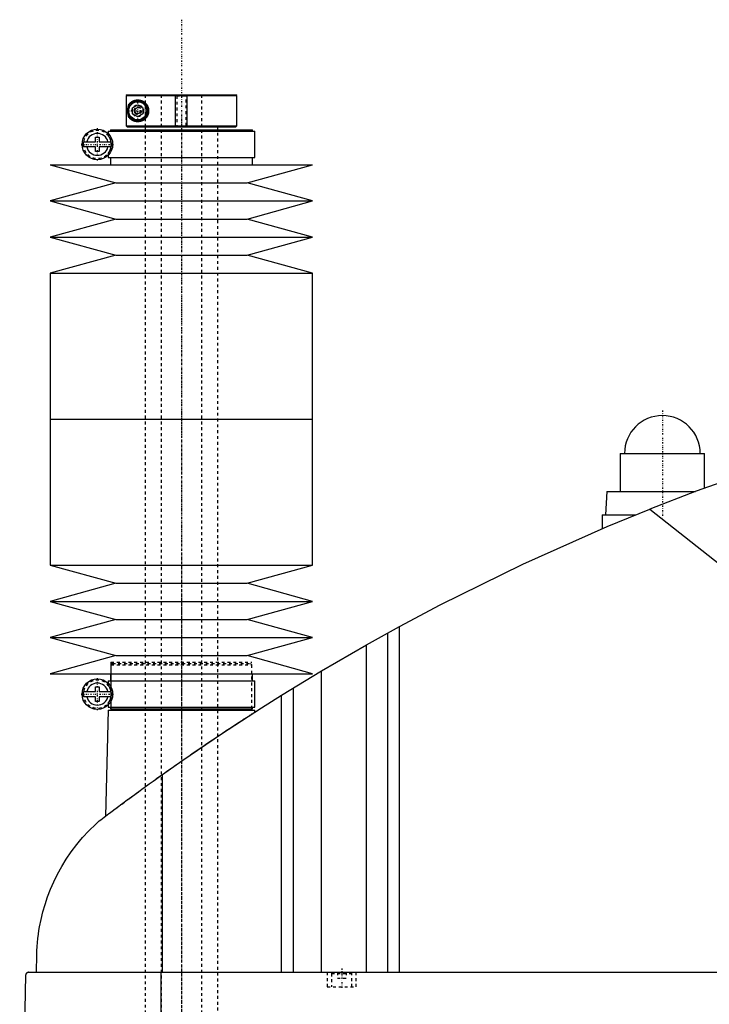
# Model space of a CAD drawing. Extents: x -1056 to 181, y -1 to 896.
# Tile 2 of 4: x -1056 to -819, y 559 to 896. Entities that reach past the tile are written whole.
import ezdxf

# ---------------------------------------------------------------- set-up
doc = ezdxf.new("R2010")
doc.units = 0
doc.linetypes.add('CENTER', pattern=[1.5, 0.45, -0.5, 0.05, -0.5])
doc.linetypes.add('DASHED', pattern=[2, 1, -1])
for name, color, linetype in [('AM_0', 7, 'CONTINUOUS'), ('AM_10', 7, 'CONTINUOUS'), ('AM_3', 7, 'DASHED'), ('AM_7', 7, 'CENTER')]:
    doc.layers.add(name, color=color, linetype=linetype)

msp = doc.modelspace()

# ---------------------------------------------------------------- linework, layer by layer
at = {"layer": 'AM_0', "color": 7, "linetype": 'CONTINUOUS'}
for p, q in [((-1018.68, 870.5), (-1018.99, 870.2)), ((-1018.99, 870.2), (-981, 870.2)), ((-1018.99, 870.2), (-1018.99, 859.8)), ((-1018.68, 870.5), (-981.3, 870.5)), ((-981, 870.2), (-981.3, 870.5)), ((-981, 859.8), (-981, 870.2)), ((-1018.19, 866.45), (-1018.19, 866.98)), ((-1016.75, 866.01), (-1015, 867.02)), ((-1016.75, 863.99), (-1016.75, 866.01)), ((-1015, 867.02), (-1013.25, 866.01)), ((-1013.25, 866.01), (-1013.25, 863.99)), ((-1018.19, 863.02), (-1018.19, 863.55)), ((-1015, 862.98), (-1016.75, 863.99)), ((-1013.25, 863.99), (-1015, 862.98)), ((-1025.15, 858), (-1025.15, 857.22)), ((-1025.15, 858), (-974.85, 858)), ((-1024.35, 858.5), (-1024.35, 858)), ((-1024.35, 858.5), (-975.65, 858.5)), ((-1018.99, 859.8), (-981, 859.8)), ((-1018.99, 859.8), (-1018.68, 859.5)), ((-1018.68, 859.5), (-981.3, 859.5)), ((-1012.5, 859.5), (-1012.5, 858.5)), ((-987.5, 858.5), (-987.5, 859.5)), ((-981.3, 859.5), (-981, 859.8)), ((-975.65, 858), (-975.65, 858.5)), ((-974.85, 849), (-974.85, 858)), ((-1033.63, 854.4), (-1029.45, 854.4)), ((-1029.45, 854.4), (-1029.45, 856)), ((-1029.45, 856), (-1028.25, 856)), ((-1028.25, 856), (-1028.25, 854.4)), ((-1028.25, 854.4), (-1024.07, 854.4)), ((-1029.45, 852.6), (-1033.63, 852.6)), ((-1029.45, 851), (-1029.45, 852.6)), ((-1028.25, 851), (-1029.45, 851)), ((-1028.25, 852.6), (-1028.25, 851)), ((-1024.07, 852.6), (-1028.25, 852.6)), ((-1025.15, 849.78), (-1025.15, 849)), ((-1025.15, 849), (-974.85, 849)), ((-1024.35, 849), (-1024.35, 846.5)), ((-975.65, 846.5), (-975.65, 849)), ((-1045, 846.5), (-1022.5, 840.3)), ((-1045, 846.5), (-955, 846.5)), ((-977.5, 840.3), (-955, 846.5)), ((-1022.5, 840.3), (-1045, 834.1)), ((-1022.5, 840.3), (-977.5, 840.3)), ((-955, 834.1), (-977.5, 840.3)), ((-1045, 834.1), (-1022.5, 827.9)), ((-1045, 834.1), (-955, 834.1)), ((-977.5, 827.9), (-955, 834.1)), ((-1022.5, 827.9), (-1045, 821.7)), ((-1022.5, 827.9), (-977.5, 827.9)), ((-955, 821.7), (-977.5, 827.9)), ((-1045, 821.7), (-1022.5, 815.5)), ((-1045, 821.7), (-955, 821.7)), ((-977.5, 815.5), (-955, 821.7)), ((-1022.5, 815.5), (-1045, 809.3)), ((-1022.5, 815.5), (-977.5, 815.5)), ((-955, 809.3), (-977.5, 815.5)), ((-1045, 809.3), (-1045, 759.25)), ((-1045, 809.3), (-955, 809.3)), ((-955, 759.25), (-955, 809.3)), ((-1045, 759.25), (-1045, 709.2)), ((-1045, 759.25), (-955, 759.25)), ((-1045, 759.25), (-955, 759.25)), ((-955, 709.2), (-955, 759.25)), ((-849.5, 747.5), (-849.5, 734.5)), ((-849.5, 747.5), (-820.5, 747.5)), ((-820.5, 735.67), (-820.5, 747.5)), ((-854, 734.5), (-854.5, 726.5)), ((-854, 734.5), (-823.65, 734.5)), ((-855.65, 726.5), (-855.65, 721.73)), ((-855.65, 726.5), (-844.16, 726.5)), ((-839.33, 728.44), (-695.22, 614.75)), ((-1045, 709.2), (-1022.5, 703)), ((-1045, 709.2), (-955, 709.2)), ((-977.5, 703), (-955, 709.2)), ((-1022.5, 703), (-1045, 696.8)), ((-1022.5, 703), (-977.5, 703)), ((-955, 696.8), (-977.5, 703)), ((-1045, 696.8), (-1022.5, 690.6)), ((-1045, 696.8), (-955, 696.8)), ((-977.5, 690.6), (-955, 696.8)), ((-1022.5, 690.6), (-1045, 684.4)), ((-1022.5, 690.6), (-977.5, 690.6)), ((-955, 684.4), (-977.5, 690.6)), ((-936.56, 681.89), (-925.22, 688.17)), ((-929.22, 569.6), (-929.22, 685.98)), ((-925.22, 569.6), (-925.22, 688.17)), ((-1045, 684.4), (-1022.5, 678.2)), ((-1045, 684.4), (-955, 684.4)), ((-977.5, 678.2), (-955, 684.4)), ((-951.96, 672.97), (-936.56, 681.89)), ((-936.56, 569.6), (-936.56, 681.89)), ((-1022.5, 678.2), (-1045, 672)), ((-1022.5, 678.2), (-977.5, 678.2)), ((-955, 672), (-977.5, 678.2)), ((-1045, 672), (-955, 672)), ((-1024.35, 672), (-1024.35, 669.5)), ((-975.65, 669.5), (-975.65, 672)), ((-965.65, 664.64), (-951.96, 672.97)), ((-951.96, 569.6), (-951.96, 672.97)), ((-1025.15, 669.5), (-1025.15, 668.72)), ((-1025.15, 669.5), (-974.85, 669.5)), ((-974.85, 660.5), (-974.85, 669.5)), ((-1033.63, 665.9), (-1029.45, 665.9)), ((-1029.45, 665.9), (-1029.45, 667.5)), ((-1029.45, 667.5), (-1028.25, 667.5)), ((-1028.25, 667.5), (-1028.25, 665.9)), ((-1028.25, 665.9), (-1024.07, 665.9)), ((-961.52, 569.6), (-961.52, 667.2)), ((-1029.45, 664.1), (-1033.63, 664.1)), ((-1029.45, 662.5), (-1029.45, 664.1)), ((-1028.25, 662.5), (-1029.45, 662.5)), ((-1028.25, 664.1), (-1028.25, 662.5)), ((-1024.07, 664.1), (-1028.25, 664.1)), ((-965.65, 569.6), (-965.65, 664.64)), ((-1025.17, 659.5), (-1026.04, 623.15)), ((-1025.17, 659.5), (-974.83, 659.5)), ((-1025.15, 661.28), (-1025.15, 660.5)), ((-1025.15, 660.5), (-974.85, 660.5)), ((-1024.35, 660.5), (-1024.35, 660)), ((-1024.35, 660), (-975.65, 660)), ((-1024.18, 660), (-1024.18, 659.5)), ((-975.83, 659.5), (-975.83, 660)), ((-975.65, 660), (-975.65, 660.5)), ((-974.81, 658.86), (-974.83, 659.5)), ((-1006.53, 569.6), (-1006.53, 637.45)), ((-1049.77, 569.6), (-1049.63, 575.62)), ((-1053.45, 568.63), (-1055.5, 487.5)), ((-1052.45, 569.6), (-482.05, 569.6)), ((-1007.01, 487.5), (-1007.01, 569.6))]:
    msp.add_line(p, q, dxfattribs=at)
for points in [[(-1018.19, 866.98, 0), (-1018.15, 867.03, 0), (-1018.08, 867.14, 0), (-1018, 867.25, 0), (-1017.96, 867.3, 0), (-1017.92, 867.35, 0), (-1017.84, 867.45, 0), (-1017.75, 867.55, 0), (-1017.66, 867.65, 0), (-1017.56, 867.74, 0), (-1017.46, 867.83, 0), (-1017.41, 867.87, 0), (-1017.36, 867.92, 0), (-1017.25, 868, 0), (-1017.14, 868.08, 0), (-1017.03, 868.16, 0), (-1016.91, 868.23, 0), (-1016.79, 868.3, 0), (-1016.73, 868.33, 0), (-1016.66, 868.36, 0), (-1016.53, 868.42, 0), (-1016.4, 868.48, 0), (-1016.34, 868.5, 0), (-1016.27, 868.53, 0), (-1016.13, 868.58, 0), (-1015.99, 868.62, 0), (-1015.92, 868.64, 0), (-1015.85, 868.65, 0), (-1015.7, 868.68, 0), (-1015.55, 868.71, 0), (-1015.4, 868.73, 0), (-1015.24, 868.74, 0), (-1015.09, 868.75, 0), (-1015.01, 868.75, 0), (-1014.93, 868.75, 0), (-1014.76, 868.74, 0), (-1014.6, 868.73, 0), (-1014.44, 868.71, 0), (-1014.27, 868.68, 0), (-1014.1, 868.64, 0), (-1014.01, 868.62, 0), (-1013.92, 868.59, 0), (-1013.74, 868.53, 0), (-1013.56, 868.46, 0), (-1013.37, 868.38, 0), (-1013.19, 868.28, 0), (-1013.01, 868.18, 0), (-1012.92, 868.12, 0), (-1012.83, 868.06, 0), (-1012.65, 867.92, 0), (-1012.48, 867.78, 0), (-1012.32, 867.62, 0), (-1012.16, 867.45, 0), (-1012.02, 867.28, 0), (-1011.95, 867.18, 0), (-1011.94, 867.17, 0), (-1011.92, 867.13, 0), (-1011.89, 867.1, 0), (-1011.88, 867.09, 0), (-1011.87, 867.07, 0), (-1011.85, 867.04, 0), (-1011.83, 867, 0), (-1011.81, 866.97, 0), (-1011.79, 866.93, 0), (-1011.76, 866.9, 0), (-1011.75, 866.88, 0), (-1011.74, 866.86, 0), (-1011.72, 866.82, 0), (-1011.7, 866.79, 0), (-1011.68, 866.75, 0), (-1011.66, 866.71, 0), (-1011.64, 866.67, 0), (-1011.63, 866.65, 0), (-1011.63, 866.64, 0), (-1011.61, 866.6, 0), (-1011.59, 866.56, 0), (-1011.57, 866.52, 0), (-1011.55, 866.48, 0), (-1011.54, 866.44, 0), (-1011.53, 866.42, 0), (-1011.52, 866.4, 0), (-1011.5, 866.36, 0), (-1011.49, 866.32, 0), (-1011.47, 866.27, 0), (-1011.46, 866.23, 0), (-1011.44, 866.19, 0), (-1011.44, 866.17, 0), (-1011.43, 866.15, 0), (-1011.42, 866.11, 0), (-1011.4, 866.06, 0), (-1011.39, 866.02, 0), (-1011.38, 865.98, 0), (-1011.37, 865.94, 0), (-1011.36, 865.91, 0), (-1011.36, 865.89, 0), (-1011.35, 865.85, 0), (-1011.34, 865.81, 0), (-1011.33, 865.78, 0), (-1011.33, 865.76, 0), (-1011.32, 865.72, 0), (-1011.31, 865.68, 0), (-1011.31, 865.65, 0), (-1011.3, 865.63, 0), (-1011.3, 865.59, 0), (-1011.29, 865.54, 0), (-1011.28, 865.5, 0), (-1011.28, 865.46, 0), (-1011.27, 865.41, 0), (-1011.27, 865.39, 0), (-1011.27, 865.37, 0), (-1011.26, 865.32, 0), (-1011.26, 865.28, 0), (-1011.26, 865.24, 0), (-1011.26, 865.19, 0), (-1011.25, 865.15, 0), (-1011.25, 865.13, 0), (-1011.25, 865.11, 0), (-1011.25, 865.06, 0), (-1011.25, 865.02, 0), (-1011.25, 865, 0), (-1011.25, 864.98, 0), (-1011.25, 864.94, 0), (-1011.25, 864.89, 0), (-1011.25, 864.87, 0), (-1011.25, 864.85, 0), (-1011.26, 864.81, 0), (-1011.26, 864.76, 0), (-1011.26, 864.72, 0), (-1011.26, 864.68, 0), (-1011.27, 864.63, 0), (-1011.27, 864.61, 0), (-1011.27, 864.59, 0), (-1011.28, 864.54, 0), (-1011.28, 864.5, 0), (-1011.29, 864.46, 0), (-1011.3, 864.41, 0), (-1011.3, 864.37, 0), (-1011.31, 864.35, 0), (-1011.31, 864.32, 0), (-1011.32, 864.28, 0), (-1011.33, 864.24, 0), (-1011.33, 864.22, 0), (-1011.34, 864.19, 0), (-1011.35, 864.15, 0), (-1011.36, 864.11, 0), (-1011.36, 864.09, 0), (-1011.37, 864.06, 0), (-1011.38, 864.02, 0), (-1011.39, 863.98, 0), (-1011.4, 863.94, 0), (-1011.42, 863.89, 0), (-1011.43, 863.85, 0), (-1011.44, 863.83, 0), (-1011.44, 863.81, 0), (-1011.46, 863.77, 0), (-1011.47, 863.73, 0), (-1011.49, 863.68, 0), (-1011.5, 863.64, 0), (-1011.52, 863.6, 0), (-1011.53, 863.58, 0), (-1011.54, 863.56, 0), (-1011.55, 863.52, 0), (-1011.57, 863.48, 0), (-1011.59, 863.44, 0), (-1011.61, 863.4, 0), (-1011.63, 863.36, 0), (-1011.63, 863.35, 0), (-1011.64, 863.33, 0), (-1011.66, 863.29, 0), (-1011.68, 863.25, 0), (-1011.7, 863.21, 0), (-1011.72, 863.18, 0), (-1011.74, 863.14, 0), (-1011.75, 863.12, 0), (-1011.76, 863.1, 0), (-1011.79, 863.07, 0), (-1011.81, 863.03, 0), (-1011.83, 863, 0), (-1011.85, 862.96, 0), (-1011.87, 862.93, 0), (-1011.88, 862.91, 0), (-1011.89, 862.9, 0), (-1011.92, 862.87, 0), (-1011.94, 862.83, 0), (-1011.95, 862.82, 0), (-1012.02, 862.72, 0), (-1012.16, 862.55, 0), (-1012.32, 862.38, 0), (-1012.48, 862.22, 0), (-1012.65, 862.08, 0), (-1012.83, 861.94, 0), (-1012.92, 861.88, 0), (-1013.01, 861.82, 0), (-1013.19, 861.72, 0), (-1013.37, 861.62, 0), (-1013.56, 861.54, 0), (-1013.74, 861.47, 0), (-1013.92, 861.41, 0), (-1014.01, 861.38, 0), (-1014.1, 861.36, 0), (-1014.27, 861.32, 0), (-1014.44, 861.29, 0), (-1014.6, 861.27, 0), (-1014.76, 861.26, 0), (-1014.93, 861.25, 0), (-1015.01, 861.25, 0), (-1015.09, 861.25, 0), (-1015.24, 861.26, 0), (-1015.4, 861.27, 0), (-1015.55, 861.29, 0), (-1015.7, 861.32, 0), (-1015.85, 861.35, 0), (-1015.92, 861.36, 0), (-1015.99, 861.38, 0), (-1016.13, 861.42, 0), (-1016.27, 861.47, 0), (-1016.34, 861.5, 0), (-1016.4, 861.52, 0), (-1016.53, 861.58, 0), (-1016.66, 861.64, 0), (-1016.73, 861.67, 0), (-1016.79, 861.7, 0), (-1016.91, 861.77, 0), (-1017.03, 861.84, 0), (-1017.14, 861.92, 0), (-1017.25, 862, 0), (-1017.36, 862.08, 0), (-1017.41, 862.13, 0), (-1017.46, 862.17, 0), (-1017.56, 862.26, 0), (-1017.66, 862.35, 0), (-1017.75, 862.45, 0), (-1017.84, 862.55, 0), (-1017.92, 862.65, 0), (-1017.96, 862.7, 0), (-1018, 862.75, 0), (-1018.08, 862.86, 0), (-1018.15, 862.97, 0), (-1018.19, 863.02, 0)], [(-742.03, 760.16, 0), (-758.52, 755.74, 0), (-791.19, 745.86, 0), (-823.4, 734.59, 0), (-839.33, 728.44, 0)], [(-925.22, 688.17, 0), (-911.24, 695.59, 0), (-882.87, 709.58, 0), (-853.96, 722.45, 0), (-839.33, 728.44, 0)], [(-1006.53, 637.45, 0), (-999.84, 642.16, 0), (-986.3, 651.36, 0), (-972.58, 660.29, 0), (-965.65, 664.64, 0)], [(-1028.19, 621.52, 0), (-1027.65, 621.93, 0), (-1026.56, 622.75, 0), (-1025.45, 623.59, 0), (-1024.89, 624.01, 0), (-1024.33, 624.44, 0), (-1023.19, 625.3, 0), (-1022.03, 626.16, 0), (-1020.86, 627.04, 0), (-1019.67, 627.92, 0), (-1018.47, 628.81, 0), (-1017.86, 629.26, 0), (-1017.25, 629.7, 0), (-1016.03, 630.6, 0), (-1014.79, 631.51, 0), (-1013.54, 632.42, 0), (-1012.29, 633.33, 0), (-1011.02, 634.24, 0), (-1010.38, 634.7, 0), (-1009.75, 635.16, 0), (-1008.46, 636.08, 0), (-1007.18, 637, 0), (-1006.53, 637.45, 0)], [(-1049.63, 575.62, 0), (-1049.63, 575.9, 0), (-1049.61, 576.44, 0), (-1049.59, 576.97, 0), (-1049.58, 577.22, 0), (-1049.56, 577.47, 0), (-1049.53, 577.96, 0), (-1049.5, 578.44, 0), (-1049.47, 578.91, 0), (-1049.43, 579.37, 0), (-1049.39, 579.83, 0), (-1049.37, 580.05, 0), (-1049.35, 580.27, 0), (-1049.31, 580.72, 0), (-1049.26, 581.15, 0), (-1049.07, 582.67, 0), (-1048.88, 583.94, 0), (-1048.67, 585.21, 0), (-1048.16, 587.76, 0), (-1047.54, 590.32, 0), (-1046.8, 592.89, 0), (-1045.93, 595.48, 0), (-1044.93, 598.07, 0), (-1044.38, 599.37, 0), (-1043.8, 600.67, 0), (-1042.52, 603.27, 0), (-1041.09, 605.85, 0), (-1039.52, 608.41, 0), (-1037.8, 610.92, 0), (-1035.93, 613.4, 0), (-1034.94, 614.61, 0), (-1033.91, 615.81, 0), (-1031.74, 618.15, 0), (-1029.41, 620.42, 0), (-1028.19, 621.52, 0)], [(-1052.45, 569.6, 0), (-1052.48, 569.6, 0), (-1052.54, 569.6, 0), (-1052.61, 569.59, 0), (-1052.64, 569.58, 0), (-1052.67, 569.57, 0), (-1052.74, 569.56, 0), (-1052.8, 569.54, 0), (-1052.86, 569.51, 0), (-1052.93, 569.48, 0), (-1052.99, 569.44, 0), (-1053.02, 569.42, 0), (-1053.05, 569.4, 0), (-1053.1, 569.36, 0), (-1053.16, 569.3, 0), (-1053.21, 569.24, 0), (-1053.27, 569.18, 0), (-1053.3, 569.13, 0), (-1053.3, 569.12, 0), (-1053.31, 569.11, 0), (-1053.32, 569.1, 0), (-1053.32, 569.09, 0), (-1053.33, 569.08, 0), (-1053.34, 569.06, 0), (-1053.34, 569.05, 0), (-1053.35, 569.04, 0), (-1053.35, 569.03, 0), (-1053.36, 569.01, 0), (-1053.37, 569, 0), (-1053.37, 568.99, 0), (-1053.38, 568.97, 0), (-1053.39, 568.95, 0), (-1053.39, 568.93, 0), (-1053.4, 568.91, 0), (-1053.41, 568.89, 0), (-1053.41, 568.88, 0), (-1053.41, 568.87, 0), (-1053.42, 568.84, 0), (-1053.43, 568.82, 0), (-1053.43, 568.79, 0), (-1053.43, 568.78, 0), (-1053.43, 568.77, 0), (-1053.44, 568.77, 0), (-1053.44, 568.77, 0), (-1053.44, 568.76, 0), (-1053.44, 568.76, 0), (-1053.44, 568.75, 0), (-1053.44, 568.75, 0), (-1053.44, 568.74, 0), (-1053.44, 568.74, 0), (-1053.44, 568.74, 0), (-1053.44, 568.73, 0), (-1053.44, 568.73, 0), (-1053.44, 568.72, 0), (-1053.44, 568.72, 0), (-1053.44, 568.72, 0), (-1053.44, 568.71, 0), (-1053.44, 568.71, 0), (-1053.44, 568.71, 0), (-1053.44, 568.7, 0), (-1053.45, 568.7, 0), (-1053.45, 568.69, 0), (-1053.45, 568.69, 0), (-1053.45, 568.68, 0), (-1053.45, 568.68, 0), (-1053.45, 568.67, 0), (-1053.45, 568.67, 0), (-1053.45, 568.67, 0), (-1053.45, 568.66, 0), (-1053.45, 568.65, 0), (-1053.45, 568.65, 0), (-1053.45, 568.64, 0), (-1053.45, 568.64, 0), (-1053.45, 568.64, 0), (-1053.45, 568.63, 0), (-1053.45, 568.63, 0), (-1053.45, 568.63, 0)]]:
    msp.add_polyline3d(points, dxfattribs=at)
for centre, radius in [((-1015, 865), 3.5), ((-1015, 865), 3.1), ((-1028.85, 853.5), 5.25), ((-1028.85, 665), 5.25)]:
    msp.add_circle(centre, radius, dxfattribs=at)
for centre, radius, start, end in [((-1028.85, 853.5), 4.87, 169.3459, 190.6541), ((-1028.85, 853.5), 3.75, 13.8865, 166.1135), ((-1028.85, 853.5), 4.87, 349.3459, 10.6541), ((-1028.85, 853.5), 3.75, 193.8865, 346.1135), ((-835, 747.5), 13, 0, 180), ((-1028.85, 665), 3.75, 13.8865, 166.1135), ((-1028.85, 665), 4.87, 169.3459, 190.6541), ((-1028.85, 665), 4.87, 349.3459, 10.6541), ((-1028.85, 665), 3.75, 193.8865, 346.1135)]:
    msp.add_arc(centre, radius, start, end, dxfattribs=at)
at = {"layer": 'AM_10', "color": 7, "linetype": 'CONTINUOUS'}
for p, q in [((-1002, 859.5), (-1002, 870.5)), ((-998, 859.5), (-998, 870.5))]:
    msp.add_line(p, q, dxfattribs=at)
msp.add_arc((-1015, 865), 0.974, 75, 15, dxfattribs=at)
at = {"layer": 'AM_3', "color": 6, "linetype": 'DASHED'}
for p, q in [((-1012.5, 870.5), (-1012.5, 859.5)), ((-1012.48, 870.5), (-1012.48, 859.5)), ((-1007, 870.5), (-1007, 355.5)), ((-1002, 870.5), (-1001.62, 870.12)), ((-1001.62, 870.12), (-1001.62, 859.88)), ((-1001.62, 870.12), (-998.38, 870.12)), ((-998.38, 870.12), (-998, 870.5)), ((-998.38, 859.88), (-998.38, 870.12)), ((-993, 355.5), (-993, 870.5)), ((-1018.19, 863.55), (-1018.19, 866.45)), ((-1012.5, 858.5), (-1012.5, 396.5)), ((-1001.62, 859.88), (-1002, 859.5)), ((-1001.62, 859.88), (-998.38, 859.88)), ((-998, 859.5), (-998.38, 859.88)), ((-987.5, 396.5), (-987.5, 858.5)), ((-1025.15, 857.22), (-1025.15, 856.56)), ((-1024.16, 851.15), (-1024.16, 855.85)), ((-1025.15, 850.44), (-1025.15, 849.78)), ((-1024.18, 676), (-1024.18, 660)), ((-1024.18, 676), (-975.83, 676)), ((-1023.67, 675.5), (-1024.18, 675)), ((-1023.67, 675.5), (-976.33, 675.5)), ((-975.83, 675), (-976.33, 675.5)), ((-975.83, 660), (-975.83, 676)), ((-1024.18, 675), (-1024.18, 660)), ((-1024.18, 675), (-975.83, 675)), ((-975.83, 660), (-975.83, 675)), ((-1025.15, 668.72), (-1025.15, 668.06)), ((-1024.16, 662.65), (-1024.16, 667.35)), ((-1025.15, 661.94), (-1025.15, 661.28)), ((-950, 569.6), (-950, 564.6)), ((-948.1, 569.6), (-948.5, 569.2)), ((-948.5, 569.2), (-948.5, 564.6)), ((-948.5, 569.2), (-941.5, 569.2)), ((-946.5, 569.6), (-946.5, 567.6)), ((-946.5, 567.6), (-943.5, 567.6)), ((-945, 569.6), (-945, 567.6)), ((-943.5, 569.6), (-943.5, 567.6)), ((-941.5, 569.2), (-941.9, 569.6)), ((-941.5, 564.6), (-941.5, 569.2)), ((-940, 564.6), (-940, 569.6)), ((-950, 564.6), (-940, 564.6))]:
    msp.add_line(p, q, dxfattribs=at)
for points in [[(-1016.01, 865.73, 0), (-1016.04, 865.7, 0), (-1016.08, 865.63, 0), (-1016.1, 865.59, 0), (-1016.11, 865.58, 0), (-1016.11, 865.57, 0), (-1016.12, 865.56, 0), (-1016.12, 865.56, 0), (-1016.12, 865.55, 0), (-1016.13, 865.53, 0), (-1016.13, 865.53, 0), (-1016.14, 865.52, 0), (-1016.14, 865.51, 0), (-1016.15, 865.5, 0), (-1016.15, 865.49, 0), (-1016.15, 865.48, 0), (-1016.16, 865.47, 0), (-1016.16, 865.46, 0), (-1016.17, 865.44, 0), (-1016.17, 865.43, 0), (-1016.18, 865.42, 0), (-1016.18, 865.41, 0), (-1016.18, 865.4, 0), (-1016.19, 865.39, 0), (-1016.19, 865.37, 0), (-1016.2, 865.36, 0), (-1016.2, 865.34, 0), (-1016.21, 865.33, 0), (-1016.21, 865.32, 0), (-1016.21, 865.32, 0), (-1016.21, 865.3, 0), (-1016.22, 865.29, 0), (-1016.22, 865.27, 0), (-1016.22, 865.26, 0), (-1016.23, 865.24, 0), (-1016.23, 865.23, 0), (-1016.23, 865.23, 0), (-1016.23, 865.21, 0), (-1016.23, 865.2, 0), (-1016.24, 865.18, 0), (-1016.24, 865.17, 0), (-1016.24, 865.15, 0), (-1016.24, 865.14, 0), (-1016.24, 865.13, 0), (-1016.24, 865.12, 0), (-1016.25, 865.1, 0), (-1016.25, 865.09, 0), (-1016.25, 865.07, 0), (-1016.25, 865.06, 0), (-1016.25, 865.05, 0), (-1016.25, 865.04, 0), (-1016.25, 865.02, 0), (-1016.25, 865.01, 0), (-1016.25, 865, 0), (-1016.25, 864.99, 0), (-1016.25, 864.98, 0), (-1016.25, 864.96, 0), (-1016.25, 864.95, 0), (-1016.25, 864.94, 0), (-1016.25, 864.93, 0), (-1016.25, 864.91, 0), (-1016.25, 864.9, 0), (-1016.24, 864.88, 0), (-1016.24, 864.87, 0), (-1016.24, 864.86, 0), (-1016.24, 864.85, 0), (-1016.24, 864.83, 0), (-1016.24, 864.82, 0), (-1016.23, 864.8, 0), (-1016.23, 864.79, 0), (-1016.23, 864.77, 0), (-1016.23, 864.77, 0), (-1016.23, 864.76, 0), (-1016.22, 864.74, 0), (-1016.22, 864.73, 0), (-1016.22, 864.71, 0), (-1016.21, 864.7, 0), (-1016.21, 864.68, 0), (-1016.21, 864.68, 0), (-1016.21, 864.67, 0), (-1016.2, 864.66, 0), (-1016.2, 864.64, 0), (-1016.19, 864.63, 0), (-1016.19, 864.61, 0), (-1016.18, 864.6, 0), (-1016.18, 864.59, 0), (-1016.18, 864.58, 0), (-1016.17, 864.57, 0), (-1016.17, 864.56, 0), (-1016.16, 864.54, 0), (-1016.16, 864.53, 0), (-1016.15, 864.52, 0), (-1016.15, 864.51, 0), (-1016.15, 864.5, 0), (-1016.14, 864.49, 0), (-1016.14, 864.48, 0), (-1016.13, 864.47, 0), (-1016.13, 864.47, 0), (-1016.12, 864.45, 0), (-1016.12, 864.44, 0), (-1016.12, 864.44, 0), (-1016.11, 864.43, 0), (-1016.11, 864.42, 0), (-1016.1, 864.41, 0), (-1016.08, 864.37, 0), (-1016.04, 864.3, 0), (-1016.01, 864.27, 0)], [(-1024.16, 854.5, 0), (-1024.16, 854.53, 0), (-1024.18, 854.59, 0), (-1024.19, 854.64, 0), (-1024.19, 854.67, 0), (-1024.2, 854.7, 0), (-1024.21, 854.75, 0), (-1024.23, 854.79, 0), (-1024.24, 854.84, 0), (-1024.25, 854.89, 0), (-1024.27, 854.93, 0), (-1024.28, 854.95, 0), (-1024.28, 854.97, 0), (-1024.3, 855.02, 0), (-1024.31, 855.06, 0), (-1024.32, 855.1, 0), (-1024.34, 855.14, 0), (-1024.35, 855.17, 0), (-1024.36, 855.19, 0), (-1024.37, 855.21, 0), (-1024.38, 855.25, 0), (-1024.39, 855.28, 0), (-1024.4, 855.3, 0), (-1024.41, 855.32, 0), (-1024.42, 855.35, 0), (-1024.43, 855.38, 0), (-1024.44, 855.4, 0), (-1024.45, 855.42, 0), (-1024.46, 855.45, 0), (-1024.48, 855.48, 0), (-1024.52, 855.58, 0), (-1024.61, 855.74, 0), (-1024.68, 855.88, 0), (-1024.76, 856.01, 0), (-1024.83, 856.12, 0), (-1024.86, 856.17, 0), (-1024.89, 856.21, 0), (-1024.95, 856.29, 0), (-1025, 856.36, 0), (-1025.04, 856.42, 0), (-1025.08, 856.47, 0), (-1025.11, 856.5, 0), (-1025.12, 856.52, 0), (-1025.13, 856.53, 0), (-1025.14, 856.55, 0), (-1025.15, 856.56, 0), (-1025.15, 856.56, 0)], [(-1025.15, 850.44, 0), (-1025.15, 850.44, 0), (-1025.14, 850.45, 0), (-1025.13, 850.47, 0), (-1025.12, 850.48, 0), (-1025.11, 850.5, 0), (-1025.08, 850.53, 0), (-1025.04, 850.58, 0), (-1025, 850.64, 0), (-1024.95, 850.71, 0), (-1024.89, 850.79, 0), (-1024.86, 850.83, 0), (-1024.83, 850.88, 0), (-1024.76, 850.99, 0), (-1024.68, 851.12, 0), (-1024.61, 851.26, 0), (-1024.52, 851.42, 0), (-1024.48, 851.52, 0), (-1024.46, 851.55, 0), (-1024.45, 851.58, 0), (-1024.44, 851.6, 0), (-1024.43, 851.62, 0), (-1024.42, 851.65, 0), (-1024.41, 851.68, 0), (-1024.4, 851.7, 0), (-1024.39, 851.72, 0), (-1024.38, 851.75, 0), (-1024.37, 851.79, 0), (-1024.36, 851.81, 0), (-1024.35, 851.83, 0), (-1024.34, 851.86, 0), (-1024.32, 851.9, 0), (-1024.31, 851.94, 0), (-1024.3, 851.98, 0), (-1024.28, 852.03, 0), (-1024.28, 852.05, 0), (-1024.27, 852.07, 0), (-1024.25, 852.11, 0), (-1024.24, 852.16, 0), (-1024.23, 852.21, 0), (-1024.21, 852.25, 0), (-1024.2, 852.3, 0), (-1024.19, 852.33, 0), (-1024.19, 852.36, 0), (-1024.18, 852.41, 0), (-1024.16, 852.47, 0), (-1024.16, 852.5, 0)], [(-1024.16, 666, 0), (-1024.16, 666.03, 0), (-1024.18, 666.09, 0), (-1024.19, 666.14, 0), (-1024.19, 666.17, 0), (-1024.2, 666.2, 0), (-1024.21, 666.25, 0), (-1024.23, 666.29, 0), (-1024.24, 666.34, 0), (-1024.25, 666.39, 0), (-1024.27, 666.43, 0), (-1024.28, 666.45, 0), (-1024.28, 666.47, 0), (-1024.3, 666.52, 0), (-1024.31, 666.56, 0), (-1024.32, 666.6, 0), (-1024.34, 666.64, 0), (-1024.35, 666.67, 0), (-1024.36, 666.69, 0), (-1024.37, 666.71, 0), (-1024.38, 666.75, 0), (-1024.39, 666.78, 0), (-1024.4, 666.8, 0), (-1024.41, 666.82, 0), (-1024.42, 666.85, 0), (-1024.43, 666.88, 0), (-1024.44, 666.9, 0), (-1024.45, 666.92, 0), (-1024.46, 666.95, 0), (-1024.48, 666.98, 0), (-1024.52, 667.08, 0), (-1024.61, 667.24, 0), (-1024.68, 667.38, 0), (-1024.76, 667.51, 0), (-1024.83, 667.62, 0), (-1024.86, 667.67, 0), (-1024.89, 667.71, 0), (-1024.95, 667.79, 0), (-1025, 667.86, 0), (-1025.04, 667.92, 0), (-1025.08, 667.97, 0), (-1025.11, 668, 0), (-1025.12, 668.02, 0), (-1025.13, 668.03, 0), (-1025.14, 668.05, 0), (-1025.15, 668.06, 0), (-1025.15, 668.06, 0)], [(-1025.15, 661.94, 0), (-1025.15, 661.94, 0), (-1025.14, 661.95, 0), (-1025.13, 661.97, 0), (-1025.12, 661.98, 0), (-1025.11, 662, 0), (-1025.08, 662.03, 0), (-1025.04, 662.08, 0), (-1025, 662.14, 0), (-1024.95, 662.21, 0), (-1024.89, 662.29, 0), (-1024.86, 662.33, 0), (-1024.83, 662.38, 0), (-1024.76, 662.49, 0), (-1024.68, 662.62, 0), (-1024.61, 662.76, 0), (-1024.52, 662.92, 0), (-1024.48, 663.02, 0), (-1024.46, 663.05, 0), (-1024.45, 663.08, 0), (-1024.44, 663.1, 0), (-1024.43, 663.12, 0), (-1024.42, 663.15, 0), (-1024.41, 663.18, 0), (-1024.4, 663.2, 0), (-1024.39, 663.22, 0), (-1024.38, 663.25, 0), (-1024.37, 663.29, 0), (-1024.36, 663.31, 0), (-1024.35, 663.33, 0), (-1024.34, 663.36, 0), (-1024.32, 663.4, 0), (-1024.31, 663.44, 0), (-1024.3, 663.48, 0), (-1024.28, 663.53, 0), (-1024.28, 663.55, 0), (-1024.27, 663.57, 0), (-1024.25, 663.61, 0), (-1024.24, 663.66, 0), (-1024.23, 663.71, 0), (-1024.21, 663.75, 0), (-1024.2, 663.8, 0), (-1024.19, 663.83, 0), (-1024.19, 663.86, 0), (-1024.18, 663.91, 0), (-1024.16, 663.97, 0), (-1024.16, 664, 0)], [(-1026.04, 623.15, 0), (-1026.04, 623.15, 0), (-1026.01, 623.17, 0), (-1025.96, 623.21, 0), (-1025.93, 623.23, 0), (-1025.89, 623.26, 0), (-1025.78, 623.34, 0), (-1025.66, 623.44, 0), (-1025.5, 623.55, 0), (-1025.32, 623.69, 0), (-1025.12, 623.84, 0), (-1025.01, 623.93, 0), (-1024.89, 624.02, 0), (-1024.64, 624.21, 0), (-1024.36, 624.41, 0), (-1024.06, 624.64, 0), (-1023.74, 624.88, 0), (-1023.4, 625.14, 0), (-1023.22, 625.27, 0), (-1023.04, 625.41, 0), (-1022.66, 625.7, 0), (-1022.26, 625.99, 0), (-1022.05, 626.15, 0), (-1021.84, 626.3, 0), (-1021.41, 626.63, 0), (-1020.97, 626.96, 0), (-1020.74, 627.12, 0), (-1020.51, 627.3, 0), (-1020.04, 627.64, 0), (-1019.57, 628, 0), (-1019.08, 628.35, 0), (-1018.59, 628.72, 0), (-1018.08, 629.09, 0), (-1017.82, 629.28, 0), (-1017.56, 629.48, 0), (-1017.02, 629.87, 0), (-1016.47, 630.28, 0), (-1015.91, 630.69, 0), (-1015.34, 631.11, 0), (-1014.75, 631.54, 0), (-1014.45, 631.76, 0), (-1014.15, 631.97, 0), (-1013.54, 632.42, 0), (-1012.93, 632.86, 0), (-1012.3, 633.32, 0), (-1011.67, 633.78, 0), (-1011.02, 634.24, 0), (-1010.7, 634.47, 0), (-1010.37, 634.71, 0), (-1009.72, 635.18, 0), (-1009.06, 635.65, 0), (-1008.39, 636.13, 0), (-1007.73, 636.6, 0), (-1007.05, 637.08, 0), (-1006.72, 637.32, 0), (-1006.38, 637.56, 0), (-1005.7, 638.04, 0), (-1005.03, 638.52, 0), (-1004.35, 639, 0), (-1003.67, 639.47, 0), (-1003, 639.95, 0), (-1002.66, 640.18, 0), (-1002.33, 640.42, 0), (-1001.66, 640.89, 0), (-1001, 641.35, 0), (-1000.67, 641.58, 0), (-1000.34, 641.81, 0), (-999.68, 642.26, 0), (-999.03, 642.72, 0), (-998.69, 642.95, 0), (-998.36, 643.18, 0), (-997.69, 643.65, 0), (-997.02, 644.11, 0), (-996.34, 644.58, 0), (-995.66, 645.04, 0), (-994.98, 645.51, 0), (-994.64, 645.74, 0), (-994.3, 645.98, 0), (-993.61, 646.44, 0), (-992.93, 646.9, 0), (-992.26, 647.36, 0), (-991.58, 647.82, 0), (-990.91, 648.27, 0), (-990.58, 648.5, 0), (-990.25, 648.72, 0), (-989.59, 649.16, 0), (-988.94, 649.6, 0), (-988.29, 650.03, 0), (-987.66, 650.46, 0), (-987.03, 650.88, 0), (-986.72, 651.09, 0), (-986.41, 651.29, 0), (-985.8, 651.69, 0), (-985.21, 652.09, 0), (-984.62, 652.48, 0), (-984.05, 652.85, 0), (-983.5, 653.22, 0), (-983.22, 653.4, 0), (-982.95, 653.58, 0), (-982.43, 653.92, 0), (-981.91, 654.26, 0), (-981.42, 654.58, 0), (-980.93, 654.9, 0), (-980.46, 655.21, 0), (-980.22, 655.37, 0), (-979.99, 655.52, 0), (-979.53, 655.81, 0), (-979.09, 656.1, 0), (-978.88, 656.24, 0), (-978.67, 656.38, 0), (-978.26, 656.64, 0), (-977.87, 656.89, 0), (-977.68, 657.02, 0), (-977.5, 657.13, 0), (-977.15, 657.36, 0), (-976.82, 657.57, 0), (-976.52, 657.77, 0), (-976.23, 657.95, 0), (-975.98, 658.12, 0), (-975.86, 658.19, 0), (-975.74, 658.27, 0), (-975.53, 658.4, 0), (-975.35, 658.52, 0), (-975.2, 658.62, 0), (-975.07, 658.7, 0), (-974.97, 658.76, 0), (-974.92, 658.79, 0), (-974.89, 658.81, 0), (-974.84, 658.85, 0), (-974.81, 658.86, 0), (-974.81, 658.86, 0)]]:
    msp.add_polyline3d(points, dxfattribs=at)
for radius in [3.4, 2, 1.25]:
    msp.add_circle((-1015, 865), radius, dxfattribs=at)
for centre in [(-1028.85, 853.5), (-1028.85, 665)]:
    msp.add_arc(centre, 4.8, 12.0755, 347.9245, dxfattribs=at)
at = {"layer": 'AM_7', "color": 4, "linetype": 'CENTER'}
for p, q in [((-1000, 896.25), (-1000, 329.75)), ((-1015, 861.33), (-1015, 868.67)), ((-1018.67, 865), (-1011.33, 865)), ((-1000, 863.46), (-1000, 754.29)), ((-1028.85, 847.99), (-1028.85, 859.01)), ((-1034.36, 853.5), (-1023.34, 853.5)), ((-1000, 764.21), (-1000, 655.04)), ((-835, 762.2), (-835, 724.8)), ((-848.65, 747.5), (-821.35, 747.5)), ((-1000, 700.5), (-1000, 370.5)), ((-1028.85, 659.49), (-1028.85, 670.51)), ((-1034.36, 665), (-1023.34, 665)), ((-945, 570.9), (-945, 564.3))]:
    msp.add_line(p, q, dxfattribs=at)

doc.saveas('drawing.dxf')
